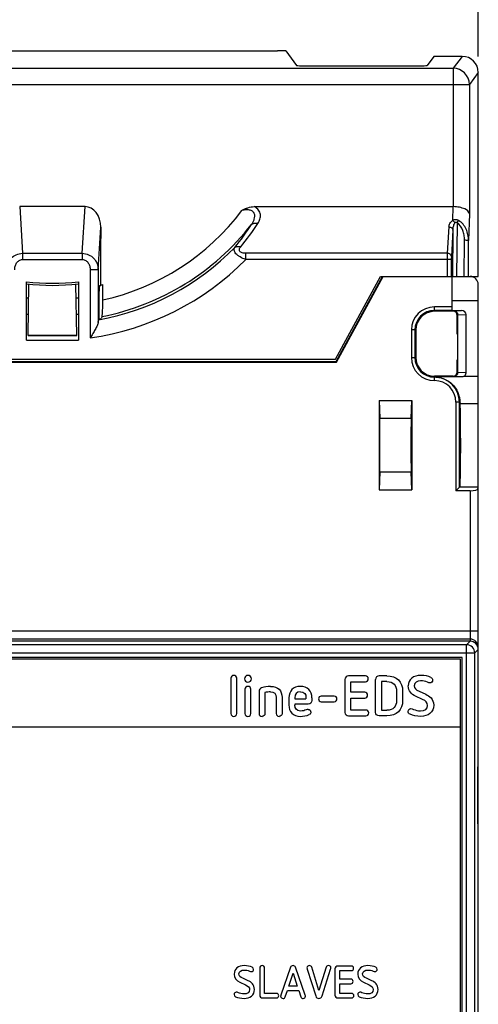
# Model space of a CAD drawing. Header units: millimetres. Extents: x 0 to 420, y 0 to 297.
# Tile 5 of 8: x 139 to 167, y 165 to 226. Entities that reach past the tile are written whole.
import ezdxf

# ---------------------------------------------------------------- set-up
doc = ezdxf.new("R2010")
doc.units = ezdxf.units.MM
doc.header["$LTSCALE"] = 23.1
doc.layers.get('0').update_dxf_attribs({"linetype": 'CONTINUOUS'})
doc.styles.get("Standard").update_dxf_attribs({"font": 'SIMPLEX.SHX', "width": 0.8})
doc.dimstyles.new('DIMSTYLE_2', dxfattribs={"dimtxt": 2, "dimasz": 2, "dimexe": 1, "dimexo": 1, "dimgap": 0.5, "dimtad": 1, "dimdsep": 46, "dimtxsty": 'Standard', "dimblk": '_FILLED', "dimblk1": '_FILLED', "dimblk2": '_FILLED', "dimcen": 0.09, "dimazin": 2, "dimtp": 0.3, "dimtm": 0.3, "dimtfac": 1, "dimtofl": 0, "dimtmove": 0, "dimatfit": 3, "dimldrblk": '_FILLED', "dimfxl": 0, "dimtolj": 1, "dimarcsym": 0})

# ---------------------------------------------------------------- blocks, each defined once
blk = doc.blocks.new('_FILLED')
at = {"color": 0, "linetype": 'ByBlock'}
blk.add_solid([(0, 0), (-1, 0.25), (-1, -0.25)], dxfattribs=at)
blk = doc.blocks.new('*D2')
at = {"color": 8}
for p, q in [((114.736, 223.316), (114.736, 234.333)), ((167.238, 223.316), (167.238, 234.333)), ((114.736, 233.333), (140.987, 233.333)), ((167.238, 233.333), (140.987, 233.333))]:
    blk.add_line(p, q, dxfattribs=at)
at = {"color": 8, "xscale": 2, "yscale": 2, "zscale": 2, "rotation": 180}
blk.add_blockref('_FILLED', (114.736, 233.333), dxfattribs=at)
at = {"color": 8, "xscale": 2, "yscale": 2, "zscale": 2}
blk.add_blockref('_FILLED', (167.238, 233.333), dxfattribs=at)
at = {"color": 8, "insert": (140.987, 235.833), "char_height": 2, "width": 6.4, "attachment_point": 2, "line_spacing_factor": 0.9}
blk.add_mtext('52.5', dxfattribs=at)

msp = doc.modelspace()

# ---------------------------------------------------------------- linework, layer by layer
at = {"color": 7}
for p, q in [((127.119, 223.664), (154.855, 223.664)), ((155.368, 223.647), (154.855, 223.664)), ((155.368, 223.647), (156.036, 222.756)), ((164.494, 223.298), (164.087, 222.756)), ((165.007, 223.315), (164.494, 223.298)), ((166.238, 223.315), (165.007, 223.315)), ((166.238, 223.315), (165.688, 222.581)), ((116.286, 222.581), (165.688, 222.581)), ((157.036, 222.722), (163.088, 222.722)), ((165.688, 222.581), (165.688, 214.048)), ((167.238, 222.316), (166.687, 221.582)), ((167.238, 209.74), (167.238, 222.316)), ((116.286, 221.573), (165.688, 221.573)), ((166.687, 221.582), (166.687, 213.596)), ((138.971, 214.048), (139.145, 211.168)), ((143.003, 214.048), (138.971, 214.048)), ((142.829, 211.168), (143.003, 214.048)), ((153.429, 214.048), (165.678, 214.048)), ((165.678, 214.048), (165.653, 213.196)), ((166.687, 213.596), (166.637, 211.95)), ((143.812, 210.155), (143.97, 212.775)), ((143.97, 212.775), (143.97, 212.072)), ((165.427, 212.793), (165.329, 211.168)), ((165.677, 212.604), (165.579, 210.98)), ((165.677, 212.604), (165.651, 209.74)), ((165.931, 213.054), (165.901, 209.74)), ((143.969, 212.047), (143.97, 212.072)), ((143.969, 212.047), (143.97, 212.048)), ((143.97, 209.208), (143.97, 212.048)), ((166.377, 209.74), (166.387, 211.991)), ((166.627, 209.74), (166.637, 211.95)), ((139.145, 211.168), (139.145, 210.787)), ((139.145, 211.168), (142.829, 211.168)), ((139.145, 210.787), (142.829, 210.787)), ((142.829, 211.168), (142.829, 210.787)), ((152.905, 210.787), (152.905, 211.168)), ((165.329, 211.168), (152.905, 211.168)), ((165.324, 210.787), (152.905, 210.787)), ((165.324, 210.787), (165.324, 209.74)), ((165.574, 210.789), (165.574, 209.74)), ((143.312, 210.151), (143.312, 205.957)), ((143.812, 210.155), (143.812, 206.903)), ((158.438, 204.64), (161.207, 209.74)), ((158.446, 204.64), (161.215, 209.74)), ((158.486, 204.49), (161.337, 209.74)), ((158.502, 204.463), (161.367, 209.74)), ((161.207, 209.74), (167.238, 209.74)), ((165.637, 207.638), (165.637, 209.74)), ((139.387, 205.817), (139.387, 209.415)), ((139.487, 206.09), (139.542, 209.267)), ((142.487, 206.09), (142.431, 209.267)), ((142.587, 209.415), (142.587, 205.817)), ((144.092, 208.299), (144.092, 209.236)), ((167.237, 120.24), (167.237, 209.24)), ((143.865, 207.122), (143.865, 208.137)), ((164.537, 207.59), (164.537, 207.864)), ((165.637, 207.864), (164.537, 207.864)), ((167.237, 208.24), (165.637, 208.24)), ((143.835, 207.059), (143.865, 207.122)), ((144.044, 207.263), (143.987, 207.145)), ((165.637, 207.65), (164.537, 207.65)), ((165.687, 207.59), (164.537, 207.59)), ((165.637, 207.638), (166.205, 207.638)), ((165.718, 207.621), (165.687, 207.59)), ((165.718, 207.621), (166.205, 207.638)), ((165.967, 207.37), (165.937, 207.34)), ((165.937, 206.19), (165.937, 207.34)), ((165.967, 207.372), (166.485, 207.39)), ((165.967, 203.809), (165.967, 207.37)), ((166.485, 203.79), (166.485, 207.39)), ((139.487, 206.117), (142.486, 206.117)), ((139.487, 206.09), (142.487, 206.09)), ((163.113, 206.44), (163.113, 204.74)), ((163.387, 206.44), (163.113, 206.44)), ((163.326, 206.44), (163.326, 204.74)), ((163.387, 206.44), (163.387, 204.74)), ((165.937, 206.19), (165.956, 206.19)), ((165.956, 206.19), (165.956, 204.59)), ((139.387, 205.817), (142.587, 205.817)), ((163.113, 204.74), (163.387, 204.74)), ((123.471, 204.463), (158.502, 204.463)), ((123.487, 204.49), (158.486, 204.49)), ((123.536, 204.64), (158.438, 204.64)), ((158.502, 204.463), (158.486, 204.49)), ((165.937, 203.84), (165.937, 204.59)), ((165.937, 204.59), (165.956, 204.59)), ((164.537, 203.316), (164.537, 203.59)), ((165.687, 203.59), (164.537, 203.59)), ((166.202, 203.542), (164.537, 203.542)), ((165.718, 203.558), (165.687, 203.59)), ((166.202, 203.542), (165.718, 203.558)), ((165.967, 203.809), (165.937, 203.84)), ((166.485, 203.79), (165.967, 203.807)), ((166.371, 203.59), (167.237, 203.59)), ((161.137, 202.09), (161.164, 200.988)), ((161.137, 202.09), (161.137, 196.59)), ((161.137, 202.09), (163.137, 202.09)), ((163.11, 200.988), (163.137, 202.09)), ((163.137, 202.09), (163.137, 196.59)), ((165.863, 201.99), (165.863, 196.526)), ((166.11, 201.99), (165.863, 201.99)), ((166.076, 196.739), (166.076, 201.99)), ((167.237, 201.879), (166.116, 201.879)), ((163.11, 200.988), (161.164, 200.988)), ((161.164, 197.692), (161.137, 196.59)), ((161.164, 197.692), (163.11, 197.692)), ((163.137, 196.59), (163.11, 197.692)), ((166.107, 197.67), (166.106, 197.67)), ((161.137, 196.59), (163.137, 196.59)), ((166.076, 196.739), (165.863, 196.526)), ((166.737, 196.526), (165.863, 196.526)), ((166.076, 196.739), (166.077, 196.74)), ((167.237, 196.74), (166.077, 196.74)), ((166.737, 196.526), (166.737, 187.24)), ((167.237, 187.871), (114.737, 187.871)), ((166.737, 187.371), (115.237, 187.371)), ((166.737, 187.24), (115.237, 187.24)), ((166.518, 187.021), (166.737, 187.24)), ((114.955, 186.521), (167.018, 186.521)), ((166.518, 187.021), (115.455, 187.021)), ((166.518, 142.458), (166.518, 187.021)), ((167.018, 186.521), (167.237, 186.74)), ((167.018, 142.958), (167.018, 186.521)), ((166.245, 186.248), (115.728, 186.248)), ((166.237, 186.24), (115.737, 186.24)), ((166.137, 186.14), (115.837, 186.14)), ((166.137, 143.34), (166.137, 186.14)), ((166.245, 186.248), (166.237, 186.24)), ((166.237, 143.24), (166.237, 186.24)), ((166.245, 143.231), (166.245, 186.248)), ((151.987, 184.96), (151.987, 182.784)), ((152.349, 182.784), (152.349, 184.96)), ((159.019, 184.89), (159.019, 182.854)), ((160.281, 185.105), (159.241, 185.105)), ((159.388, 184.095), (159.388, 184.749)), ((159.388, 184.749), (160.281, 184.749)), ((160.904, 182.854), (160.904, 184.89)), ((161.6, 185.105), (161.125, 185.105)), ((161.273, 184.753), (161.273, 182.991)), ((161.607, 184.753), (161.273, 184.753)), ((152.855, 184.278), (152.855, 182.784)), ((153.217, 182.784), (153.217, 184.278)), ((153.724, 184.159), (153.724, 182.784)), ((154.086, 184.074), (154.086, 182.784)), ((160.236, 184.095), (159.388, 184.095)), ((162.201, 184.155), (162.201, 183.589)), ((162.574, 184.148), (162.574, 183.596)), ((163.583, 184.159), (163.994, 183.969)), ((154.779, 183.779), (154.779, 182.784)), ((155.141, 183.765), (155.141, 182.784)), ((155.563, 183.751), (155.563, 183.311)), ((155.925, 183.761), (155.925, 183.698)), ((155.925, 183.698), (156.617, 183.698)), ((156.617, 183.751), (156.617, 183.698)), ((156.98, 183.751), (156.98, 183.579)), ((158.358, 183.856), (157.56, 183.856)), ((157.56, 183.515), (158.358, 183.515)), ((159.388, 182.995), (159.388, 183.74)), ((159.388, 183.74), (160.236, 183.74)), ((163.794, 183.659), (163.365, 183.86)), ((155.925, 183.364), (155.925, 183.297)), ((156.758, 183.364), (155.925, 183.364)), ((160.306, 182.995), (159.388, 182.995)), ((161.273, 182.991), (161.607, 182.991)), ((159.241, 182.64), (160.306, 182.64)), ((161.6, 182.64), (161.125, 182.64)), ((115.837, 181.96), (166.137, 181.96)), ((167.223, 179.49), (167.188, 179.49)), ((167.188, 179.49), (167.188, 175.99)), ((167.223, 175.99), (167.223, 179.49)), ((167.188, 175.99), (167.223, 175.99)), ((153.768, 167.091), (153.768, 165.411)), ((154.063, 165.524), (154.063, 167.091)), ((155.663, 167.133), (155.067, 165.411)), ((156.572, 165.411), (155.973, 167.133)), ((156.696, 167.02), (157.219, 165.372)), ((157.416, 165.695), (156.969, 167.136)), ((157.858, 167.136), (157.416, 165.695)), ((157.61, 165.372), (158.133, 167.02)), ((158.403, 167.04), (158.403, 165.411)), ((159.413, 167.212), (158.581, 167.212)), ((153.047, 166.303), (152.718, 166.455)), ((155.554, 165.968), (155.818, 166.781)), ((155.818, 166.781), (156.083, 165.968)), ((158.699, 166.928), (159.413, 166.928)), ((158.699, 166.404), (158.699, 166.928)), ((159.377, 166.404), (158.699, 166.404)), ((160.668, 166.303), (160.339, 166.455)), ((152.544, 166.216), (152.887, 166.056)), ((156.083, 165.968), (155.554, 165.968)), ((158.699, 166.12), (159.377, 166.12)), ((158.699, 165.524), (158.699, 166.12)), ((160.164, 166.216), (160.507, 166.056)), ((153.945, 165.24), (154.797, 165.24)), ((154.797, 165.524), (154.063, 165.524)), ((155.34, 165.307), (155.467, 165.698)), ((155.467, 165.698), (156.17, 165.698)), ((156.17, 165.698), (156.296, 165.307)), ((158.581, 165.24), (159.433, 165.24)), ((159.433, 165.524), (158.699, 165.524))]:
    msp.add_line(p, q, dxfattribs=at)
for centre, radius, start, end in [((165.687, 221.581), 1.001, 0.05718, 89.94607), ((140.987, 222.548), 14.584, 282.29259, 323.2281), ((140.987, 222.54), 15.58, 281.31601, 321.97586), ((140.751, 220.97), 14.863, 320.59418, 327.31289), ((140.749, 221.345), 15.36, 320.44434, 327.1496), ((140.987, 222.526), 15.727, 280.43258, 315.66243), ((140.987, 222.518), 16.723, 277.99377, 315.45505), ((166.737, 209.24), 0.5, 0, 90), ((140.987, 222.518), 13.2, 263.0381, 276.9619), ((140.987, 222.69), 13.5, 263.19318, 276.80682), ((140.987, 222.548), 13.67, 282.6061, 283.12917), ((140.987, 222.84), 14.5, 263.6648, 264.22316), ((140.987, 222.84), 14.5, 275.77684, 276.3352), ((164.537, 206.44), 1.424, 90, 180), ((140.987, 222.84), 15.5, 264.07504, 264.53216), ((140.987, 222.84), 15.5, 275.46784, 275.92496), ((140.987, 222.531), 15.676, 280.58168, 281.0344), ((164.537, 206.44), 1.21, 90, 180), ((164.537, 206.44), 1.15, 90, 180), ((164.537, 204.74), 1.424, 180, 270), ((164.537, 204.74), 1.21, 180, 270), ((164.537, 204.74), 1.15, 180, 270), ((164.537, 201.99), 1.54, 0, 90), ((164.537, 201.99), 1.326, 0, 90), ((166.737, 186.871), 0.5, 0.00487, 90.00486), ((166.518, 186.521), 0.5, 0.02097, 89.97903), ((154.431, 182.887), 1.237, 90.03897, 106.22123)]:
    msp.add_arc(centre, radius, start, end, dxfattribs=at)
for centre, major_axis, ratio, start_param, end_param in [((166.237, 222.315), (0.727, 0.688), 0.999314, -0.7573, 0.812811), ((157.036, 222.757), (1, 0), 0.034911, -3.115413, -1.570796), ((163.088, 222.757), (1, 0), 0.034911, -1.570796, -0.02618), ((142.969, 212.731), (0.08, 1.316), 0.758685, -1.490369, 0.046361), ((165.661, 212.731), (0.04, 1.317), 0.759135, 0.014048, 0.023191), ((138.56, 221.647), (11.129, 11.126), 0.845283, -1.89595, -1.892046), ((165.687, 207.34), (-0.177, -0.177), 0.999695, 2.356347, 3.926839), ((165.708, 207.362), (0.24, 0.102), 0.952438, -0.38622, -0.378503), ((166.203, 207.388), (0.281, 0.009), 0.888006, -0.029941, 1.532833), ((165.687, 203.84), (-0.177, 0.177), 0.999695, 2.356347, 3.926839), ((165.708, 203.818), (0.24, -0.102), 0.952438, 0.378503, 0.38622), ((166.203, 203.792), (0.281, -0.009), 0.888006, -0.902827, 0.029941), ((166.106, 199.34), (0, 2.6), 0.017455, -3.141593, -0.215835), ((166.123, 203.833), (0, 2), 0.017455, -3.540115, -3.357428), ((166.107, 199.34), (0, 1.67), 0.017458, -3.129589, 3.124137), ((161.159, 199.34), (0, 1.75), 0.008727, -2.798889, -0.342703), ((163.115, 199.34), (0, 1.75), 0.008727, 0.342703, 2.798889), ((166.737, 196.659), (0.5, 0), 0.266291, -1.570796, 0), ((166.737, 186.74), (0.354, 0.354), 0.999695, -0.785246, 0.785246), ((166.737, 186.74), (0, -0.5), 0.999848, 7.853982, 9.424778)]:
    msp.add_ellipse(centre, major_axis=major_axis, ratio=ratio, start_param=start_param, end_param=end_param, dxfattribs=at)
msp.add_ellipse((163.115, 199.34), major_axis=(0, 1.3), ratio=0.008727, dxfattribs=at)
for points, knots in [([(165.688, 221.573), (165.751, 221.573), (165.877, 221.573), (166.059, 221.574), (166.228, 221.574), (166.377, 221.575), (166.485, 221.577), (166.558, 221.578), (166.601, 221.578), (166.635, 221.579), (166.661, 221.58), (166.677, 221.581), (166.685, 221.581), (166.687, 221.582)], [0, 0, 0, 0, 0.191855, 0.376723, 0.547482, 0.697947, 0.822459, 0.873503, 0.916405, 0.950794, 0.976321, 0.992765, 1, 1, 1, 1]), ([(152.669, 213.818), (152.728, 213.849), (152.848, 213.908), (153.096, 214.007), (153.296, 214.048), (153.429, 214.048)], [0, 0, 0, 0, 0.250456, 0.500893, 1, 1, 1, 1]), ([(153.26, 212.943), (153.296, 212.995), (153.362, 213.102), (153.435, 213.272), (153.471, 213.447), (153.45, 213.596), (153.39, 213.698), (153.32, 213.763), (153.229, 213.811), (153.088, 213.85), (152.897, 213.855), (152.745, 213.833), (152.669, 213.818)], [0, 0, 0, 0, 0.121526, 0.238468, 0.350419, 0.45912, 0.515216, 0.574769, 0.638933, 0.707524, 0.85196, 1, 1, 1, 1]), ([(153.652, 213.013), (153.706, 213.096), (153.794, 213.27), (153.825, 213.517), (153.778, 213.705), (153.671, 213.892), (153.532, 213.996), (153.429, 214.048)], [0, 0, 0, 0, 0.243802, 0.474831, 0.592343, 0.716658, 1, 1, 1, 1]), ([(166.687, 213.596), (166.679, 213.736), (166.479, 213.88), (166.249, 213.966), (166.076, 214.011), (165.887, 214.039), (165.755, 214.047), (165.688, 214.048)], [0, 0, 0, 0, 0.363735, 0.502068, 0.657154, 0.825124, 1, 1, 1, 1]), ([(165.427, 212.793), (165.432, 212.867), (165.475, 213.024), (165.584, 213.149), (165.653, 213.196)], [0, 0, 0, 0, 0.470537, 1, 1, 1, 1]), ([(166.024, 213.187), (165.966, 213.218), (165.837, 213.258), (165.707, 213.225), (165.653, 213.196)], [0, 0, 0, 0, 0.516653, 1, 1, 1, 1]), ([(165.792, 213.041), (165.775, 213.073), (165.734, 213.131), (165.681, 213.178), (165.653, 213.196)], [0, 0, 0, 0, 0.517813, 1, 1, 1, 1]), ([(165.931, 213.054), (165.94, 213.067), (165.969, 213.112), (166, 213.157), (166.024, 213.187)], [0, 0, 0, 0, 0.28648, 1, 1, 1, 1]), ([(166.637, 211.95), (166.638, 212.07), (166.614, 212.311), (166.505, 212.658), (166.316, 212.969), (166.129, 213.129), (166.024, 213.187)], [0, 0, 0, 0, 0.250272, 0.500463, 0.750461, 1, 1, 1, 1]), ([(153.26, 212.943), (153.281, 212.965), (153.334, 213.003), (153.43, 213.033), (153.54, 213.037), (153.615, 213.024), (153.652, 213.013)], [0, 0, 0, 0, 0.218787, 0.456307, 0.717354, 1, 1, 1, 1]), ([(165.427, 212.793), (165.459, 212.792), (165.521, 212.781), (165.602, 212.741), (165.659, 212.68), (165.676, 212.629), (165.677, 212.604)], [0, 0, 0, 0, 0.279216, 0.54371, 0.783054, 1, 1, 1, 1]), ([(165.677, 212.604), (165.679, 212.679), (165.693, 212.793), (165.736, 212.939), (165.77, 213.009), (165.792, 213.041)], [0, 0, 0, 0, 0.495197, 0.74546, 1, 1, 1, 1]), ([(165.792, 213.041), (165.799, 213.052), (165.816, 213.074), (165.847, 213.094), (165.877, 213.095), (165.905, 213.083), (165.922, 213.066), (165.931, 213.054)], [0, 0, 0, 0, 0.236131, 0.476903, 0.604743, 0.736268, 1, 1, 1, 1]), ([(166.387, 211.991), (166.388, 212.091), (166.372, 212.292), (166.274, 212.675), (166.099, 212.95), (165.931, 213.054)], [0, 0, 0, 0, 0.25126, 0.502656, 1, 1, 1, 1]), ([(166.387, 211.991), (166.419, 211.991), (166.477, 211.989), (166.554, 211.981), (166.605, 211.971), (166.63, 211.96), (166.637, 211.953), (166.637, 211.95)], [0, 0, 0, 0, 0.365445, 0.678797, 0.896657, 0.961757, 1, 1, 1, 1]), ([(152.905, 210.787), (152.785, 210.827), (152.613, 210.9), (152.415, 211.031), (152.301, 211.135), (152.224, 211.243), (152.186, 211.35), (152.19, 211.451), (152.218, 211.509), (152.235, 211.534)], [0, 0, 0, 0, 0.334675, 0.488454, 0.624682, 0.739806, 0.83553, 0.919033, 1, 1, 1, 1]), ([(152.235, 211.534), (152.256, 211.552), (152.306, 211.58), (152.394, 211.598), (152.492, 211.593), (152.558, 211.575), (152.591, 211.564)], [0, 0, 0, 0, 0.217201, 0.453742, 0.714999, 1, 1, 1, 1]), ([(152.905, 211.168), (152.834, 211.168), (152.727, 211.177), (152.602, 211.225), (152.532, 211.281), (152.503, 211.357), (152.512, 211.432), (152.544, 211.501), (152.574, 211.543), (152.591, 211.564)], [0, 0, 0, 0, 0.306341, 0.448281, 0.571349, 0.677101, 0.779383, 0.886517, 1, 1, 1, 1]), ([(138.162, 210.155), (138.164, 210.282), (138.214, 210.538), (138.423, 210.872), (138.748, 211.108), (139.013, 211.167), (139.145, 211.168)], [0, 0, 0, 0, 0.244812, 0.492546, 0.744583, 1, 1, 1, 1]), ([(138.661, 210.151), (138.661, 210.225), (138.68, 210.372), (138.768, 210.577), (138.899, 210.714), (139.034, 210.776), (139.108, 210.787), (139.145, 210.787)], [0, 0, 0, 0, 0.25026, 0.500188, 0.749326, 0.87464, 1, 1, 1, 1]), ([(142.829, 211.168), (142.961, 211.167), (143.226, 211.107), (143.55, 210.872), (143.759, 210.538), (143.809, 210.282), (143.812, 210.155)], [0, 0, 0, 0, 0.255445, 0.507671, 0.755344, 1, 1, 1, 1]), ([(142.829, 210.787), (142.865, 210.787), (142.939, 210.776), (143.074, 210.714), (143.206, 210.577), (143.293, 210.372), (143.312, 210.225), (143.312, 210.151)], [0, 0, 0, 0, 0.125322, 0.25071, 0.500034, 0.749862, 1, 1, 1, 1]), ([(165.329, 211.168), (165.328, 211.142), (165.325, 211.015), (165.324, 210.888), (165.324, 210.787)], [0, 0, 0, 0, 0.207363, 1, 1, 1, 1]), ([(165.574, 210.789), (165.572, 210.789), (165.564, 210.789), (165.549, 210.788), (165.525, 210.788), (165.48, 210.788), (165.413, 210.787), (165.355, 210.787), (165.324, 210.787)], [0, 0, 0, 0, 0.027923, 0.09067, 0.186175, 0.310757, 0.628967, 1, 1, 1, 1]), ([(165.579, 210.98), (165.578, 211.004), (165.561, 211.056), (165.503, 211.117), (165.423, 211.157), (165.361, 211.168), (165.329, 211.168)], [0, 0, 0, 0, 0.216946, 0.456289, 0.720784, 1, 1, 1, 1]), ([(165.579, 210.98), (165.578, 210.967), (165.575, 210.903), (165.574, 210.84), (165.574, 210.789)], [0, 0, 0, 0, 0.20743, 1, 1, 1, 1]), ([(143.812, 210.155), (143.807, 210.155), (143.792, 210.155), (143.761, 210.153), (143.714, 210.153), (143.652, 210.152), (143.579, 210.152), (143.464, 210.151), (143.374, 210.151), (143.312, 210.151)], [0, 0, 0, 0, 0.027923, 0.09067, 0.186175, 0.310757, 0.460102, 0.628967, 1, 1, 1, 1]), ([(143.865, 208.137), (143.865, 208.203), (143.866, 208.332), (143.869, 208.52), (143.873, 208.695), (143.879, 208.85), (143.886, 208.963), (143.892, 209.04), (143.897, 209.086), (143.901, 209.122), (143.906, 209.15), (143.911, 209.167), (143.915, 209.177), (143.917, 209.178)], [0, 0, 0, 0, 0.188566, 0.37084, 0.540031, 0.690148, 0.815517, 0.86735, 0.911206, 0.946654, 0.973307, 0.990983, 1, 1, 1, 1]), ([(144.044, 207.263), (144.046, 207.268), (144.05, 207.28), (144.057, 207.317), (144.064, 207.383), (144.072, 207.485), (144.079, 207.614), (144.085, 207.765), (144.09, 207.996), (144.092, 208.175), (144.092, 208.299)], [0, 0, 0, 0, 0.014826, 0.037808, 0.107698, 0.207321, 0.333023, 0.480344, 0.64426, 1, 1, 1, 1]), ([(165.718, 207.621), (165.75, 207.621), (165.815, 207.608), (165.897, 207.553), (165.953, 207.471), (165.967, 207.405), (165.967, 207.372)], [0, 0, 0, 0, 0.246462, 0.495142, 0.746664, 1, 1, 1, 1]), ([(143.812, 206.903), (143.809, 206.871), (143.79, 206.802), (143.747, 206.698), (143.69, 206.584), (143.6, 206.42), (143.473, 206.21), (143.367, 206.042), (143.312, 205.957)], [0, 0, 0, 0, 0.088609, 0.196044, 0.316342, 0.445218, 0.718001, 1, 1, 1, 1]), ([(143.812, 206.903), (143.813, 206.922), (143.816, 206.957), (143.822, 207.003), (143.827, 207.035), (143.832, 207.053), (143.835, 207.059)], [0, 0, 0, 0, 0.368297, 0.660511, 0.871683, 1, 1, 1, 1]), ([(164.537, 203.542), (164.658, 203.542), (164.902, 203.513), (165.245, 203.387), (165.546, 203.189), (165.785, 202.938), (165.951, 202.666), (166.05, 202.404), (166.096, 202.181), (166.107, 202.047), (166.11, 201.99)], [0, 0, 0, 0, 0.149254, 0.298161, 0.445512, 0.588063, 0.720116, 0.835403, 0.929513, 1, 1, 1, 1]), ([(165.967, 203.807), (165.967, 203.774), (165.953, 203.709), (165.897, 203.626), (165.815, 203.571), (165.75, 203.558), (165.718, 203.558)], [0, 0, 0, 0, 0.253336, 0.504858, 0.753538, 1, 1, 1, 1]), ([(166.371, 203.59), (166.346, 203.574), (166.291, 203.55), (166.232, 203.542), (166.202, 203.542)], [0, 0, 0, 0, 0.499667, 1, 1, 1, 1])]:
    msp.add_open_spline(points, degree=3, knots=knots, dxfattribs=at)
for points in [[(152.17, 185.14), (152.064, 185.14), (151.987, 185.066), (151.987, 184.96)], [(152.349, 184.96), (152.349, 185.066), (152.272, 185.14), (152.17, 185.14)], [(153.038, 185.14), (152.922, 185.14), (152.827, 185.045), (152.827, 184.929)], [(152.827, 184.929), (152.827, 184.809), (152.922, 184.714), (153.038, 184.714)], [(153.249, 184.929), (153.249, 185.045), (153.154, 185.14), (153.038, 185.14)], [(153.038, 184.714), (153.154, 184.714), (153.249, 184.809), (153.249, 184.929)], [(159.241, 185.105), (159.117, 185.105), (159.019, 185.013), (159.019, 184.89)], [(160.457, 184.929), (160.457, 185.027), (160.387, 185.105), (160.281, 185.105)], [(160.281, 184.749), (160.387, 184.749), (160.457, 184.827), (160.457, 184.929)], [(161.125, 185.105), (161.002, 185.105), (160.904, 185.013), (160.904, 184.89)], [(161.6, 185.105), (162.201, 185.105), (162.574, 184.774), (162.574, 184.148)], [(161.607, 184.753), (161.983, 184.753), (162.201, 184.542), (162.201, 184.155)], [(163.703, 185.14), (163.238, 185.14), (162.922, 184.883), (162.922, 184.486)], [(163.681, 184.795), (163.481, 184.795), (163.291, 184.69), (163.291, 184.5)], [(164.103, 184.714), (163.956, 184.774), (163.85, 184.795), (163.681, 184.795)], [(164.314, 185.008), (164.142, 185.094), (163.949, 185.14), (163.703, 185.14)], [(164.258, 184.672), (164.202, 184.672), (164.163, 184.69), (164.103, 184.714)], [(164.42, 184.841), (164.42, 184.746), (164.35, 184.672), (164.258, 184.672)], [(164.314, 185.008), (164.388, 184.971), (164.42, 184.918), (164.42, 184.841)], [(153.038, 184.458), (152.933, 184.458), (152.855, 184.384), (152.855, 184.278)], [(153.217, 184.278), (153.217, 184.384), (153.144, 184.458), (153.038, 184.458)], [(153.882, 184.367), (153.78, 184.335), (153.724, 184.257), (153.724, 184.159)], [(154.43, 184.458), (154.237, 184.458), (154.054, 184.422), (153.882, 184.367)], [(154.43, 184.458), (154.902, 184.458), (155.141, 184.219), (155.141, 183.765)], [(154.43, 184.124), (154.659, 184.124), (154.779, 184.001), (154.779, 183.779)], [(156.273, 184.458), (155.837, 184.458), (155.563, 184.176), (155.563, 183.751)], [(156.273, 184.124), (156.03, 184.124), (155.925, 183.986), (155.925, 183.761)], [(156.98, 183.751), (156.98, 184.173), (156.705, 184.458), (156.273, 184.458)], [(156.273, 184.124), (156.516, 184.124), (156.617, 183.986), (156.617, 183.751)], [(160.415, 183.92), (160.415, 184.018), (160.341, 184.095), (160.236, 184.095)], [(163.365, 183.86), (163.119, 183.975), (162.922, 184.159), (162.922, 184.486)], [(163.291, 184.5), (163.291, 184.331), (163.383, 184.25), (163.583, 184.159)], [(156.98, 183.579), (156.98, 183.477), (156.899, 183.364), (156.758, 183.364)], [(157.56, 183.856), (157.458, 183.856), (157.391, 183.783), (157.391, 183.688)], [(157.391, 183.688), (157.391, 183.589), (157.458, 183.515), (157.56, 183.515)], [(158.527, 183.688), (158.527, 183.783), (158.46, 183.856), (158.358, 183.856)], [(158.358, 183.515), (158.46, 183.515), (158.527, 183.589), (158.527, 183.688)], [(160.236, 183.74), (160.341, 183.74), (160.415, 183.818), (160.415, 183.92)], [(162.574, 183.596), (162.574, 182.981), (162.205, 182.64), (161.6, 182.64)], [(162.201, 183.589), (162.201, 183.209), (161.99, 182.991), (161.607, 182.991)], [(164.114, 183.283), (164.114, 183.473), (164.005, 183.557), (163.794, 183.659)], [(163.994, 183.969), (164.23, 183.86), (164.487, 183.702), (164.487, 183.294)], [(155.563, 183.311), (155.563, 182.907), (155.819, 182.605), (156.273, 182.605)], [(156.273, 182.935), (156.016, 182.935), (155.925, 183.114), (155.925, 183.297)], [(156.628, 183.009), (156.537, 182.974), (156.428, 182.935), (156.273, 182.935)], [(156.751, 183.041), (156.716, 183.041), (156.681, 183.03), (156.628, 183.009)], [(156.751, 183.041), (156.846, 183.041), (156.916, 182.967), (156.916, 182.875)], [(156.916, 182.875), (156.916, 182.812), (156.888, 182.756), (156.822, 182.723)], [(159.019, 182.854), (159.019, 182.731), (159.117, 182.64), (159.241, 182.64)], [(160.482, 182.819), (160.482, 182.918), (160.411, 182.995), (160.306, 182.995)], [(160.306, 182.64), (160.411, 182.64), (160.482, 182.717), (160.482, 182.819)], [(161.125, 182.64), (161.002, 182.64), (160.904, 182.731), (160.904, 182.854)], [(162.918, 182.911), (162.918, 183.016), (162.989, 183.086), (163.087, 183.086)], [(163.031, 182.741), (162.954, 182.777), (162.918, 182.837), (162.918, 182.911)], [(163.087, 183.086), (163.136, 183.086), (163.168, 183.076), (163.245, 183.043)], [(163.245, 183.043), (163.369, 182.991), (163.502, 182.949), (163.685, 182.949)], [(164.487, 183.294), (164.487, 182.868), (164.142, 182.605), (163.685, 182.605)], [(163.685, 182.949), (163.938, 182.949), (164.114, 183.065), (164.114, 183.283)], [(151.987, 182.784), (151.987, 182.678), (152.064, 182.605), (152.17, 182.605)], [(152.17, 182.605), (152.272, 182.605), (152.349, 182.678), (152.349, 182.784)], [(152.855, 182.784), (152.855, 182.678), (152.933, 182.605), (153.038, 182.605)], [(153.038, 182.605), (153.144, 182.605), (153.217, 182.678), (153.217, 182.784)], [(153.724, 182.784), (153.724, 182.678), (153.801, 182.605), (153.907, 182.605)], [(154.086, 182.784), (154.086, 182.678), (154.008, 182.605), (153.907, 182.605)], [(154.779, 182.784), (154.779, 182.678), (154.856, 182.605), (154.961, 182.605)], [(155.141, 182.784), (155.141, 182.678), (155.063, 182.605), (154.961, 182.605)], [(156.273, 182.605), (156.407, 182.605), (156.663, 182.643), (156.822, 182.723)], [(163.685, 182.605), (163.435, 182.605), (163.221, 182.654), (163.031, 182.741)], [(152.814, 167.24), (152.443, 167.24), (152.19, 167.034), (152.19, 166.717)], [(153.303, 167.135), (153.166, 167.203), (153.011, 167.24), (152.814, 167.24)], [(153.258, 166.866), (153.332, 166.866), (153.388, 166.925), (153.388, 167.001)], [(153.388, 167.001), (153.388, 167.063), (153.363, 167.105), (153.303, 167.135)], [(153.917, 167.24), (153.832, 167.24), (153.768, 167.178), (153.768, 167.091)], [(154.063, 167.091), (154.063, 167.178), (153.995, 167.24), (153.917, 167.24)], [(155.818, 167.24), (155.754, 167.24), (155.687, 167.201), (155.663, 167.133)], [(155.973, 167.133), (155.95, 167.2), (155.886, 167.24), (155.818, 167.24)], [(156.825, 167.24), (156.746, 167.24), (156.679, 167.175), (156.679, 167.102)], [(156.679, 167.102), (156.679, 167.074), (156.686, 167.051), (156.696, 167.02)], [(156.969, 167.136), (156.949, 167.2), (156.896, 167.24), (156.825, 167.24)], [(158.004, 167.24), (157.931, 167.24), (157.877, 167.2), (157.858, 167.136)], [(158.15, 167.102), (158.15, 167.175), (158.083, 167.24), (158.004, 167.24)], [(158.133, 167.02), (158.142, 167.051), (158.15, 167.071), (158.15, 167.102)], [(158.581, 167.212), (158.482, 167.212), (158.403, 167.138), (158.403, 167.04)], [(159.554, 167.071), (159.554, 167.15), (159.498, 167.212), (159.413, 167.212)], [(159.413, 166.928), (159.498, 166.928), (159.554, 166.989), (159.554, 167.071)], [(160.434, 167.24), (160.063, 167.24), (159.81, 167.034), (159.81, 166.717)], [(160.923, 167.135), (160.786, 167.203), (160.631, 167.24), (160.434, 167.24)], [(160.879, 166.866), (160.952, 166.866), (161.008, 166.925), (161.008, 167.001)], [(161.008, 167.001), (161.008, 167.063), (160.983, 167.105), (160.923, 167.135)], [(152.19, 166.717), (152.19, 166.455), (152.347, 166.308), (152.544, 166.216)], [(152.485, 166.728), (152.485, 166.88), (152.637, 166.964), (152.797, 166.964)], [(152.718, 166.455), (152.558, 166.528), (152.485, 166.593), (152.485, 166.728)], [(152.797, 166.964), (152.932, 166.964), (153.017, 166.947), (153.135, 166.899)], [(153.135, 166.899), (153.182, 166.88), (153.213, 166.866), (153.258, 166.866)], [(159.52, 166.264), (159.52, 166.342), (159.461, 166.404), (159.377, 166.404)], [(159.81, 166.717), (159.81, 166.455), (159.967, 166.308), (160.164, 166.216)], [(160.105, 166.728), (160.105, 166.88), (160.257, 166.964), (160.417, 166.964)], [(160.339, 166.455), (160.178, 166.528), (160.105, 166.593), (160.105, 166.728)], [(160.417, 166.964), (160.552, 166.964), (160.637, 166.947), (160.755, 166.899)], [(160.755, 166.899), (160.803, 166.88), (160.834, 166.866), (160.879, 166.866)], [(152.887, 166.056), (153.056, 165.974), (153.143, 165.906), (153.143, 165.755)], [(153.441, 165.763), (153.441, 166.089), (153.236, 166.216), (153.047, 166.303)], [(159.377, 166.12), (159.461, 166.12), (159.52, 166.182), (159.52, 166.264)], [(160.507, 166.056), (160.676, 165.974), (160.763, 165.906), (160.763, 165.755)], [(161.062, 165.763), (161.062, 166.089), (160.856, 166.216), (160.668, 166.303)], [(152.322, 165.597), (152.243, 165.597), (152.187, 165.541), (152.187, 165.456)], [(152.187, 165.456), (152.187, 165.397), (152.215, 165.349), (152.277, 165.321)], [(152.277, 165.321), (152.429, 165.251), (152.6, 165.212), (152.8, 165.212)], [(152.448, 165.563), (152.386, 165.589), (152.361, 165.597), (152.322, 165.597)], [(152.8, 165.487), (152.654, 165.487), (152.547, 165.521), (152.448, 165.563)], [(152.8, 165.212), (153.166, 165.212), (153.441, 165.423), (153.441, 165.763)], [(153.143, 165.755), (153.143, 165.58), (153.002, 165.487), (152.8, 165.487)], [(153.768, 165.411), (153.768, 165.319), (153.846, 165.24), (153.945, 165.24)], [(154.938, 165.383), (154.938, 165.462), (154.881, 165.524), (154.797, 165.524)], [(154.797, 165.24), (154.881, 165.24), (154.938, 165.302), (154.938, 165.383)], [(155.067, 165.411), (155.059, 165.386), (155.056, 165.366), (155.056, 165.352)], [(155.056, 165.352), (155.056, 165.271), (155.118, 165.212), (155.202, 165.212)], [(155.202, 165.212), (155.261, 165.212), (155.32, 165.245), (155.34, 165.307)], [(156.296, 165.307), (156.316, 165.245), (156.375, 165.212), (156.437, 165.212)], [(156.437, 165.212), (156.521, 165.212), (156.583, 165.271), (156.583, 165.352)], [(156.583, 165.352), (156.583, 165.366), (156.581, 165.386), (156.572, 165.411)], [(157.219, 165.372), (157.253, 165.259), (157.323, 165.212), (157.416, 165.212)], [(157.416, 165.212), (157.506, 165.212), (157.575, 165.26), (157.61, 165.372)], [(158.403, 165.411), (158.403, 165.313), (158.482, 165.24), (158.581, 165.24)], [(159.573, 165.383), (159.573, 165.462), (159.517, 165.524), (159.433, 165.524)], [(159.433, 165.24), (159.517, 165.24), (159.573, 165.302), (159.573, 165.383)], [(159.942, 165.597), (159.863, 165.597), (159.807, 165.541), (159.807, 165.456)], [(159.807, 165.456), (159.807, 165.397), (159.835, 165.349), (159.897, 165.321)], [(159.897, 165.321), (160.049, 165.251), (160.22, 165.212), (160.42, 165.212)], [(160.068, 165.563), (160.007, 165.589), (159.981, 165.597), (159.942, 165.597)], [(160.42, 165.487), (160.274, 165.487), (160.167, 165.521), (160.068, 165.563)], [(160.42, 165.212), (160.786, 165.212), (161.062, 165.423), (161.062, 165.763)], [(160.763, 165.755), (160.763, 165.58), (160.623, 165.487), (160.42, 165.487)]]:
    msp.add_open_spline(points, degree=3, dxfattribs=at)

# ---------------------------------------------------------------- dimensions: what is measured, and where the dimension line sits
at = {"color": 8}
dim = msp.add_linear_dim(base=(167.238, 233.333), p1=(114.736, 222.316), p2=(167.238, 222.316), dimstyle='DIMSTYLE_2', dxfattribs=at)
dim.commit()
dim.dimension.update_dxf_attribs({"geometry": '*D2', "text_midpoint": (141.037, 233.333), "dimtype": 160})

doc.saveas('drawing.dxf')
